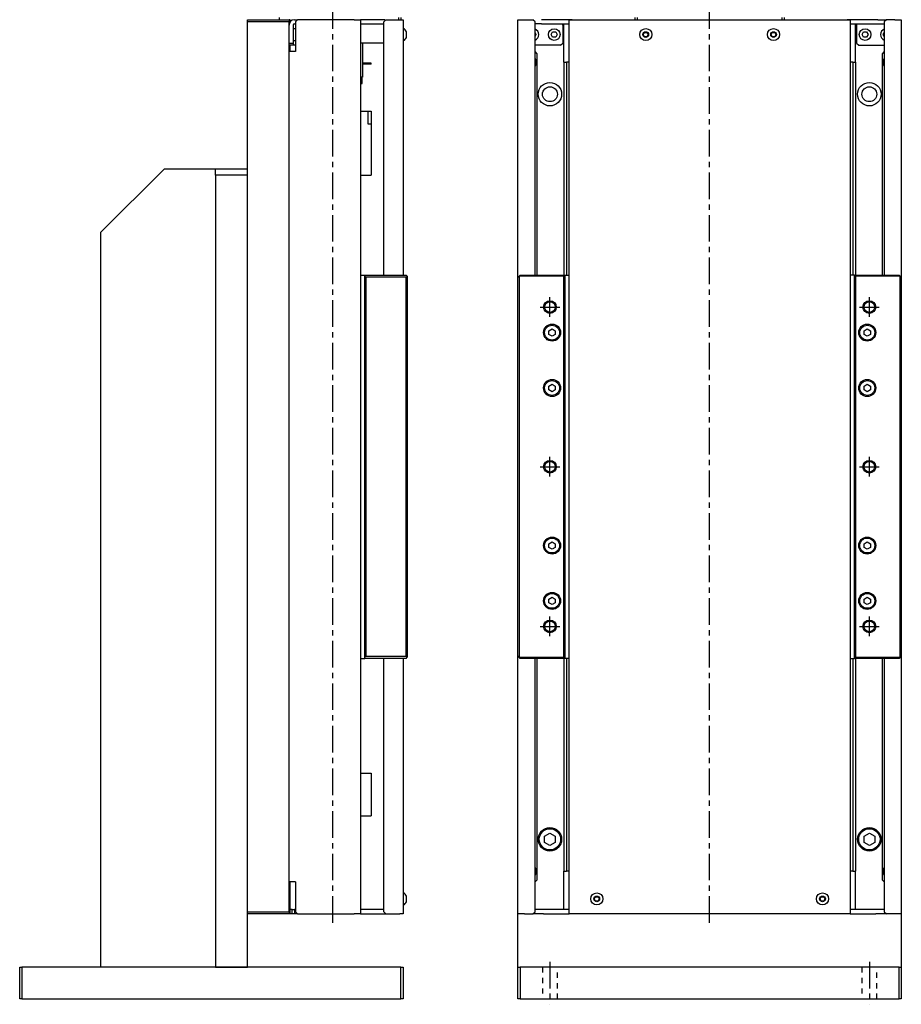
# Model space of a CAD drawing. Extents: x 243 to 1170, y 20 to 850.
# Tile 1 of 3: x 243 to 657, y 64 to 526. Entities that reach past the tile are written whole.
import ezdxf

# ---------------------------------------------------------------- set-up
doc = ezdxf.new("R2010")
doc.units = 0
doc.header["$LTSCALE"] = 10
doc.linetypes.add('CENTER', pattern=[2, 1.25, -0.25, 0.25, -0.25])
doc.linetypes.add('DOT', pattern=[0.5, 0.25, -0.25])
doc.layers.add('1', color=7, linetype='CONTINUOUS')

msp = doc.modelspace()

# ---------------------------------------------------------------- linework, layer by layer
at = {"layer": '1', "color": 4, "linetype": 'CENTER'}
for p, q in [((390.019079, 101.970262), (390.019079, 611.970262)), ((567.023114, 101.970262), (567.023114, 611.970262)), ((492.023114, 386.620262), (492.023114, 395.820262)), ((642.023114, 386.620262), (642.023114, 395.820262)), ((487.423114, 391.220262), (496.623114, 391.220262)), ((637.423114, 391.220262), (646.623114, 391.220262)), ((492.023114, 311.620262), (492.023114, 320.820262)), ((642.023114, 311.620262), (642.023114, 320.820262)), ((487.423114, 316.220262), (496.623114, 316.220262)), ((637.423114, 316.220262), (646.623114, 316.220262)), ((492.023114, 236.620262), (492.023114, 245.820262)), ((642.023114, 236.620262), (642.023114, 245.820262)), ((487.423114, 241.220262), (496.623114, 241.220262)), ((637.423114, 241.220262), (646.623114, 241.220262)), ((492.023114, 83.720262), (492.023114, 63.720262)), ((642.023114, 83.720262), (642.023114, 63.720262))]:
    msp.add_line(p, q, dxfattribs=at)
at = {"layer": '1', "color": 7, "linetype": 'CONTINUOUS'}
for p, q in [((350.019079, 526.220262), (369.519079, 526.220262)), ((350.019079, 525.220262), (350.019079, 526.220262)), ((350.019079, 453.220262), (350.019079, 525.220262)), ((369.519079, 525.220262), (350.019079, 525.220262)), ((365.019079, 526.220262), (365.019079, 527.220262)), ((369.519079, 526.220262), (369.519079, 525.220262)), ((370.019079, 526.220262), (369.519079, 526.220262)), ((369.519079, 107.220262), (369.519079, 525.220262)), ((370.019079, 525.220262), (370.019079, 526.220262)), ((371.519079, 523.720262), (371.519079, 515.220262)), ((372.019079, 526.220262), (373.519079, 526.220262)), ((372.019079, 524.220262), (372.519079, 524.220262)), ((373.519079, 526.220262), (372.519079, 525.220262)), ((372.519079, 525.220262), (372.519079, 511.220262)), ((400.019079, 526.220262), (373.519079, 526.220262)), ((400.019079, 526.220262), (403.019079, 526.220262)), ((414.519079, 526.220262), (403.019079, 526.220262)), ((403.019079, 526.220262), (403.019079, 106.220262)), ((403.019079, 524.220262), (414.019079, 524.220262)), ((415.019079, 526.220262), (414.019079, 525.220262)), ((414.019079, 406.220262), (414.019079, 525.220262)), ((415.019079, 526.220262), (421.519079, 526.220262)), ((421.019079, 526.220262), (421.019079, 527.220262)), ((421.519079, 526.220262), (423.019079, 526.220262)), ((422.019079, 527.220262), (422.019079, 526.220262)), ((423.019079, 526.220262), (423.019079, 517.970262)), ((477.023114, 405.220262), (477.023114, 526.220262)), ((477.023114, 526.220262), (480.023114, 526.220262)), ((480.023114, 526.220262), (484.023114, 526.220262)), ((485.023114, 525.220262), (484.023114, 526.220262)), ((485.023114, 406.220262), (485.023114, 525.220262)), ((488.023114, 524.220262), (485.023114, 524.220262)), ((501.023114, 526.220262), (488.023114, 526.220262)), ((488.023114, 524.220262), (501.023114, 524.220262)), ((498.023114, 523.720262), (498.023114, 524.220262)), ((498.023114, 523.720262), (498.023114, 515.220262)), ((498.523114, 506.220262), (498.523114, 524.220262)), ((501.023114, 526.220262), (502.523114, 526.220262)), ((502.023114, 526.220262), (501.023114, 526.220262)), ((501.023114, 106.220262), (501.023114, 526.220262)), ((502.523114, 526.220262), (502.023114, 526.220262)), ((502.523114, 526.220262), (631.523114, 526.220262)), ((502.523114, 526.220262), (631.523114, 526.220262)), ((532.023114, 526.220262), (532.023114, 527.220262)), ((533.023114, 527.220262), (533.023114, 526.220262)), ((601.023114, 526.220262), (601.023114, 527.220262)), ((602.023114, 527.220262), (602.023114, 526.220262)), ((632.023114, 526.220262), (631.523114, 526.220262)), ((631.523114, 526.220262), (633.023114, 526.220262)), ((633.023114, 526.220262), (632.023114, 526.220262)), ((633.023114, 526.220262), (633.023114, 106.220262)), ((646.023114, 526.220262), (633.023114, 526.220262)), ((633.023114, 524.220262), (646.023114, 524.220262)), ((635.523114, 506.220262), (635.523114, 524.220262)), ((636.023114, 524.220262), (636.023114, 523.720262)), ((636.023114, 523.720262), (636.023114, 515.220262)), ((646.023114, 526.220262), (650.023114, 526.220262)), ((646.023114, 524.22026), (649.023114, 524.22026)), ((650.023114, 526.220262), (649.023114, 525.220262)), ((649.023114, 525.220262), (649.023114, 406.220262)), ((654.023114, 526.220262), (650.023114, 526.220262)), ((654.023114, 526.220262), (657.023114, 526.220262)), ((657.023114, 526.220262), (657.023114, 405.220262)), ((372.519079, 521.970262), (371.519079, 521.970262)), ((423.269079, 522.070262), (423.019079, 522.070262)), ((423.269079, 519.220262), (423.269079, 522.070262)), ((423.269079, 516.370262), (423.269079, 519.220262)), ((424.66908, 519.220262), (424.66908, 520.557705)), ((424.66908, 517.882818), (424.66908, 519.220262)), ((485.023114, 519.988211), (485.46649, 519.220262)), ((485.46649, 519.220262), (485.023114, 518.452312)), ((492.579739, 519.220262), (493.301426, 520.470262)), ((493.301426, 517.970262), (492.579739, 519.220262)), ((493.301426, 520.470262), (494.744802, 520.470262)), ((494.744802, 520.470262), (495.46649, 519.220262)), ((495.46649, 519.220262), (494.744802, 517.970262)), ((535.868414, 519.220262), (536.445764, 520.220262)), ((536.445764, 518.220262), (535.868414, 519.220262)), ((536.445764, 520.220262), (537.600465, 520.220262)), ((537.600465, 518.220262), (536.445764, 518.220262)), ((537.600465, 520.220262), (538.177815, 519.220262)), ((538.177815, 519.220262), (537.600465, 518.220262)), ((595.868414, 519.220262), (596.445764, 520.220262)), ((596.445764, 518.220262), (595.868414, 519.220262)), ((596.445764, 520.220262), (597.600465, 520.220262)), ((597.600465, 518.220262), (596.445764, 518.220262)), ((597.600465, 520.220262), (598.177815, 519.220262)), ((598.177815, 519.220262), (597.600465, 518.220262)), ((638.579739, 519.220262), (639.301426, 520.470262)), ((639.301426, 517.970262), (638.579739, 519.220262)), ((639.301426, 520.470262), (640.744802, 520.470262)), ((640.744802, 520.470262), (641.46649, 519.220262)), ((641.46649, 519.220262), (640.744802, 517.970262)), ((648.579739, 519.220262), (649.023114, 519.988211)), ((649.023114, 518.452312), (648.579739, 519.220262)), ((369.519079, 515.220262), (371.519079, 515.220262)), ((371.519079, 514.220262), (369.519079, 514.220262)), ((370.019079, 511.220262), (370.019079, 514.220262)), ((371.519079, 516.470262), (372.519079, 516.470262)), ((371.519079, 515.220262), (371.519079, 514.220262)), ((372.519079, 514.220262), (371.519079, 514.220262)), ((414.019079, 515.220262), (403.019079, 515.220262)), ((404.019079, 515.220262), (404.019079, 499.220262)), ((423.019079, 517.970262), (423.019079, 406.220262)), ((423.019079, 516.370262), (423.269079, 516.370262)), ((497.023114, 514.220262), (485.023114, 514.220262)), ((494.744802, 517.970262), (493.301426, 517.970262)), ((497.023114, 514.220262), (498.023114, 515.220262)), ((636.023114, 515.220262), (637.023114, 514.220262)), ((637.023114, 514.220262), (649.023114, 514.220262)), ((640.744802, 517.970262), (639.301426, 517.970262)), ((372.519079, 511.220262), (369.519079, 511.220262)), ((486.023114, 510.220262), (485.023114, 511.220262)), ((486.023114, 406.220262), (486.023114, 510.220262)), ((649.023114, 511.220262), (648.023114, 510.220262)), ((648.023114, 510.220262), (648.023114, 406.220262)), ((408.019079, 505.820262), (404.019079, 505.820262)), ((408.019079, 505.320262), (404.019079, 505.320262)), ((408.019079, 505.320262), (408.019079, 505.820262)), ((498.523114, 506.220262), (498.523114, 406.220262)), ((498.523114, 506.220262), (499.793114, 506.220262)), ((499.793114, 506.220262), (499.793114, 406.220262)), ((501.023114, 506.220262), (499.793114, 506.220262)), ((634.253114, 506.220262), (633.023114, 506.220262)), ((634.253114, 506.220262), (634.253114, 406.220262)), ((634.253114, 506.220262), (635.523114, 506.220262)), ((635.523114, 506.220262), (635.523114, 406.220262)), ((404.019079, 499.220262), (403.019079, 499.220262)), ((403.019079, 496.220262), (403.769079, 496.220262)), ((403.769079, 496.220262), (403.769079, 499.220262)), ((403.019079, 483.220262), (406.604865, 483.220262)), ((406.604865, 477.220262), (406.604865, 483.220262)), ((406.604865, 483.220262), (408.019079, 483.220262)), ((408.019079, 483.220262), (408.019079, 477.220262)), ((408.019079, 477.220262), (406.604865, 477.220262)), ((408.019079, 477.220262), (408.019079, 453.220262)), ((311.019079, 456.220262), (281.019079, 426.220262)), ((311.019079, 456.220262), (335.019079, 456.220262)), ((335.019079, 456.220262), (350.019079, 456.220262)), ((335.019079, 453.220262), (335.019079, 456.220262)), ((335.019079, 453.220262), (335.019079, 81.220262)), ((350.019079, 453.220262), (335.019079, 453.220262)), ((350.019079, 107.220262), (350.019079, 453.220262)), ((350.019079, 107.220262), (350.019079, 453.220262)), ((403.019079, 453.220262), (408.019079, 453.220262)), ((281.019079, 426.220262), (281.019079, 81.220262)), ((403.019079, 406.220262), (405.019079, 406.220262)), ((405.019079, 405.720262), (405.019079, 406.220262)), ((405.019079, 406.220262), (424.519079, 406.220262)), ((405.019079, 226.720262), (405.019079, 405.720262)), ((405.019079, 405.720262), (405.519079, 405.220262)), ((405.519079, 405.220262), (405.519079, 227.220262)), ((424.519079, 405.220262), (405.519079, 405.220262)), ((425.019079, 405.720262), (424.519079, 406.220262)), ((424.519079, 405.220262), (425.019079, 405.720262)), ((424.519079, 227.220262), (424.519079, 405.220262)), ((425.019079, 405.720262), (425.019079, 226.720262)), ((477.023114, 405.220262), (477.523114, 405.720262)), ((477.023114, 227.220262), (477.023114, 405.220262)), ((477.523114, 405.720262), (478.023114, 406.220262)), ((498.523114, 405.720262), (477.523114, 405.720262)), ((477.523114, 405.720262), (477.523114, 226.720262)), ((478.023114, 406.220262), (499.023114, 406.220262)), ((499.023114, 406.220262), (498.523114, 405.720262)), ((498.523114, 226.720262), (498.523114, 405.720262)), ((499.023114, 406.220262), (499.023114, 226.220262)), ((499.023114, 406.220262), (501.023114, 406.220262)), ((635.023114, 406.220262), (633.023114, 406.220262)), ((635.523114, 405.720262), (635.023114, 406.220262)), ((635.023114, 406.220262), (656.023114, 406.220262)), ((635.023114, 226.220262), (635.023114, 406.220262)), ((656.523114, 405.720262), (635.523114, 405.720262)), ((635.523114, 405.720262), (635.523114, 226.720262)), ((656.023114, 406.220262), (656.523114, 405.720262)), ((656.523114, 226.720262), (656.523114, 405.720262)), ((656.523114, 405.720262), (657.023114, 405.220262)), ((657.023114, 405.220262), (657.023114, 227.220262)), ((491.523114, 380.086287), (493.023114, 380.952312)), ((491.523114, 378.354236), (491.523114, 380.086287)), ((493.023114, 380.952312), (494.523114, 380.086287)), ((494.523114, 380.086287), (494.523114, 378.354236)), ((639.523114, 380.086287), (641.023114, 380.952312)), ((639.523114, 378.354236), (639.523114, 380.086287)), ((641.023114, 380.952312), (642.523114, 380.086287)), ((642.523114, 380.086287), (642.523114, 378.354236)), ((493.023114, 377.488211), (491.523114, 378.354236)), ((494.523114, 378.354236), (493.023114, 377.488211)), ((641.023114, 377.488211), (639.523114, 378.354236)), ((642.523114, 378.354236), (641.023114, 377.488211)), ((491.523114, 354.086287), (493.023114, 354.952312)), ((491.523114, 352.354236), (491.523114, 354.086287)), ((493.023114, 351.488211), (491.523114, 352.354236)), ((493.023114, 354.952312), (494.523114, 354.086287)), ((494.523114, 352.354236), (493.023114, 351.488211)), ((494.523114, 354.086287), (494.523114, 352.354236)), ((639.523114, 354.086287), (641.023114, 354.952312)), ((639.523114, 352.354236), (639.523114, 354.086287)), ((641.023114, 351.488211), (639.523114, 352.354236)), ((641.023114, 354.952312), (642.523114, 354.086287)), ((642.523114, 352.354236), (641.023114, 351.488211)), ((642.523114, 354.086287), (642.523114, 352.354236)), ((491.523114, 280.086287), (493.023114, 280.952312)), ((491.523114, 278.354236), (491.523114, 280.086287)), ((493.023114, 277.488211), (491.523114, 278.354236)), ((493.023114, 280.952312), (494.523114, 280.086287)), ((494.523114, 278.354236), (493.023114, 277.488211)), ((494.523114, 280.086287), (494.523114, 278.354236)), ((639.523114, 280.086287), (641.023114, 280.952312)), ((639.523114, 278.354236), (639.523114, 280.086287)), ((641.023114, 277.488211), (639.523114, 278.354236)), ((641.023114, 280.952312), (642.523114, 280.086287)), ((642.523114, 278.354236), (641.023114, 277.488211)), ((642.523114, 280.086287), (642.523114, 278.354236)), ((491.523114, 254.086287), (493.023114, 254.952312)), ((493.023114, 254.952312), (494.523114, 254.086287)), ((639.523114, 254.086287), (641.023114, 254.952312)), ((641.023114, 254.952312), (642.523114, 254.086287)), ((491.523114, 252.354236), (491.523114, 254.086287)), ((493.023114, 251.488211), (491.523114, 252.354236)), ((494.523114, 252.354236), (493.023114, 251.488211)), ((494.523114, 254.086287), (494.523114, 252.354236)), ((639.523114, 252.354236), (639.523114, 254.086287)), ((641.023114, 251.488211), (639.523114, 252.354236)), ((642.523114, 252.354236), (641.023114, 251.488211)), ((642.523114, 254.086287), (642.523114, 252.354236)), ((405.519079, 227.220262), (405.019079, 226.720262)), ((405.019079, 226.220262), (405.019079, 226.720262)), ((405.519079, 227.220262), (424.519079, 227.220262)), ((425.019079, 226.720262), (424.519079, 227.220262)), ((424.519079, 226.220262), (425.019079, 226.720262)), ((477.023114, 106.220262), (477.023114, 227.220262)), ((477.523114, 226.720262), (477.023114, 227.220262)), ((477.523114, 226.720262), (498.523114, 226.720262)), ((478.023114, 226.220262), (477.523114, 226.720262)), ((499.023114, 226.220262), (498.523114, 226.720262)), ((635.523114, 226.720262), (635.023114, 226.220262)), ((635.523114, 226.720262), (656.523114, 226.720262)), ((656.523114, 226.720262), (656.023114, 226.220262)), ((657.023114, 227.220262), (656.523114, 226.720262)), ((657.023114, 227.220262), (657.023114, 106.220262)), ((403.019079, 226.220262), (405.019079, 226.220262)), ((424.519079, 226.220262), (405.019079, 226.220262)), ((414.019079, 107.220262), (414.019079, 226.220262)), ((423.019079, 226.220262), (423.019079, 111.970262)), ((499.023114, 226.220262), (478.023114, 226.220262)), ((485.023114, 107.220262), (485.023114, 226.220262)), ((486.023114, 122.220262), (486.023114, 226.220262)), ((498.523114, 226.220262), (498.523114, 126.220262)), ((501.023114, 226.220262), (499.023114, 226.220262)), ((499.793114, 226.220262), (499.793114, 126.220262)), ((633.023114, 226.220262), (635.023114, 226.220262)), ((634.253114, 226.220262), (634.253114, 126.220262)), ((656.023114, 226.220262), (635.023114, 226.220262)), ((635.523114, 226.220262), (635.523114, 126.220262)), ((648.023114, 226.220262), (648.023114, 122.220262)), ((649.023114, 226.220262), (649.023114, 107.220262)), ((403.019079, 172.220262), (408.019079, 172.220262)), ((408.019079, 172.220262), (408.019079, 152.220262)), ((403.019079, 152.220262), (408.019079, 152.220262)), ((489.523114, 142.663637), (492.023114, 144.107013)), ((492.023114, 144.107013), (494.523114, 142.663637)), ((639.523114, 142.663637), (642.023114, 144.107013)), ((642.023114, 144.107013), (644.523114, 142.663637)), ((489.523114, 139.776886), (489.523114, 142.663637)), ((492.023114, 138.33351), (489.523114, 139.776886)), ((494.523114, 139.776886), (492.023114, 138.33351)), ((494.523114, 142.663637), (494.523114, 139.776886)), ((639.523114, 139.776886), (639.523114, 142.663637)), ((642.023114, 138.33351), (639.523114, 139.776886)), ((644.523114, 139.776886), (642.023114, 138.33351)), ((644.523114, 142.663637), (644.523114, 139.776886)), ((498.523114, 126.220262), (499.793114, 126.220262)), ((498.523114, 108.220262), (498.523114, 126.220262)), ((501.023114, 126.220262), (499.793114, 126.220262)), ((634.253114, 126.220262), (633.023114, 126.220262)), ((634.253114, 126.220262), (635.523114, 126.220262)), ((635.523114, 108.220262), (635.523114, 126.220262)), ((372.519079, 121.220262), (369.519079, 121.220262)), ((370.019079, 106.220262), (370.019079, 121.220262)), ((372.519079, 121.220262), (372.519079, 107.220262)), ((485.023114, 121.220262), (486.023114, 122.220262)), ((648.023114, 122.220262), (649.023114, 121.220262)), ((423.269079, 116.070262), (423.019079, 116.070262)), ((423.269079, 113.220262), (423.269079, 116.070262)), ((423.019079, 111.970262), (423.019079, 106.220262)), ((423.269079, 110.370262), (423.269079, 113.220262)), ((424.66908, 113.220262), (424.66908, 114.557705)), ((424.66908, 111.882818), (424.66908, 113.220262)), ((512.868414, 113.220262), (513.445764, 114.220262)), ((513.445764, 112.220262), (512.868414, 113.220262)), ((513.445764, 114.220262), (514.600465, 114.220262)), ((514.600465, 112.220262), (513.445764, 112.220262)), ((514.600465, 114.220262), (515.177815, 113.220262)), ((515.177815, 113.220262), (514.600465, 112.220262)), ((618.868414, 113.220262), (619.445764, 114.220262)), ((619.445764, 112.220262), (618.868414, 113.220262)), ((619.445764, 114.220262), (620.600465, 114.220262)), ((620.600465, 112.220262), (619.445764, 112.220262)), ((620.600465, 114.220262), (621.177815, 113.220262)), ((621.177815, 113.220262), (620.600465, 112.220262)), ((350.019079, 107.220262), (369.519079, 107.220262)), ((350.019079, 81.220262), (350.019079, 107.220262)), ((369.519079, 107.220262), (369.519079, 106.220262)), ((371.019079, 108.220262), (370.019079, 108.220262)), ((371.019079, 106.220262), (371.019079, 108.220262)), ((371.019079, 108.220262), (372.019079, 108.220262)), ((372.019079, 108.220262), (372.019079, 106.220262)), ((372.519079, 108.220262), (372.019079, 108.220262)), ((372.519079, 107.220262), (373.519079, 106.220262)), ((414.019079, 108.220262), (403.019079, 108.220262)), ((414.019079, 107.220262), (415.019079, 106.220262)), ((423.019079, 110.370262), (423.269079, 110.370262)), ((484.023114, 106.220262), (485.023114, 107.220262)), ((489.023114, 108.220262), (485.023114, 108.220262)), ((501.023114, 108.220262), (489.023114, 108.220262)), ((645.023114, 108.220262), (633.023114, 108.220262)), ((649.023114, 108.220262), (645.023114, 108.220262)), ((649.023114, 107.220262), (650.023114, 106.220262)), ((369.519079, 106.220262), (350.019079, 106.220262)), ((370.019079, 106.220262), (369.519079, 106.220262)), ((371.019079, 106.220262), (370.019079, 106.220262)), ((372.019079, 106.220262), (371.019079, 106.220262)), ((373.519079, 106.220262), (372.019079, 106.220262)), ((373.519079, 106.220262), (400.019079, 106.220262)), ((403.019079, 106.220262), (400.019079, 106.220262)), ((403.019079, 106.220262), (415.019079, 106.220262)), ((415.019079, 106.220262), (421.519079, 106.220262)), ((423.019079, 106.220262), (421.519079, 106.220262)), ((480.023114, 106.220262), (477.023114, 106.220262)), ((477.023114, 81.220262), (477.023114, 106.220262)), ((480.023114, 106.220262), (484.023114, 106.220262)), ((489.023114, 106.220262), (484.023114, 106.220262)), ((489.023114, 106.220262), (501.023114, 106.220262)), ((502.523114, 106.220262), (501.023114, 106.220262)), ((631.523114, 106.220262), (502.523114, 106.220262)), ((633.023114, 106.220262), (631.523114, 106.220262)), ((633.023114, 106.220262), (645.023114, 106.220262)), ((650.023114, 106.220262), (645.023114, 106.220262)), ((654.023114, 106.220262), (650.023114, 106.220262)), ((657.023114, 106.220262), (654.023114, 106.220262)), ((657.023114, 106.220262), (657.023114, 81.220262)), ((243.019079, 66.220262), (243.019079, 81.220262)), ((243.019079, 81.220262), (244.019079, 81.220262)), ((244.019079, 81.220262), (244.019079, 66.220262)), ((335.019079, 81.220262), (244.019079, 81.220262)), ((335.019079, 81.220262), (350.019079, 81.220262)), ((350.019079, 81.220262), (335.019079, 81.220262)), ((422.019079, 81.220262), (350.019079, 81.220262)), ((422.019079, 66.220262), (422.019079, 81.220262)), ((422.019079, 81.220262), (423.019079, 81.220262)), ((423.019079, 81.220262), (423.019079, 66.220262)), ((477.023114, 66.220262), (477.023114, 81.220262)), ((477.023114, 81.220262), (478.023114, 81.220262)), ((478.023114, 81.220262), (478.023114, 66.220262)), ((656.023114, 81.220262), (478.023114, 81.220262)), ((656.023114, 66.220262), (656.023114, 81.220262)), ((656.023114, 81.220262), (657.023114, 81.220262)), ((657.023114, 81.220262), (657.023114, 66.220262)), ((244.019079, 66.220262), (243.019079, 66.220262)), ((244.019079, 66.220262), (422.019079, 66.220262)), ((423.019079, 66.220262), (422.019079, 66.220262)), ((478.023114, 66.220262), (477.023114, 66.220262)), ((478.023114, 66.220262), (656.023114, 66.220262)), ((657.023114, 66.220262), (656.023114, 66.220262))]:
    msp.add_line(p, q, dxfattribs=at)
at = {"layer": '1', "color": 4, "linetype": 'DOT'}
for p, q in [((488.523114, 81.220262), (488.523114, 66.220262)), ((495.523114, 66.220262), (495.523114, 81.220262)), ((638.523114, 81.220262), (638.523114, 66.220262)), ((645.523114, 66.220262), (645.523114, 81.220262))]:
    msp.add_line(p, q, dxfattribs=at)
at = {"layer": '1', "color": 7, "linetype": 'CONTINUOUS'}
for centre, radius in [((494.023114, 519.220262), 2.75), ((537.023114, 519.220262), 2.85), ((537.023114, 519.220262), 1.337443), ((597.023114, 519.220262), 2.85), ((597.023114, 519.220262), 1.337443), ((640.023114, 519.220262), 2.75), ((492.023114, 491.220262), 5.5), ((642.023114, 491.220262), 5.5), ((492.023114, 491.220262), 3.5), ((642.023114, 491.220262), 3.5), ((492.023114, 391.220262), 2.5), ((642.023114, 391.220262), 2.5), ((493.023114, 379.220262), 4), ((493.023114, 379.220262), 3.5), ((641.023114, 379.220262), 4), ((641.023114, 379.220262), 3.5), ((493.023114, 353.220262), 4), ((493.023114, 353.220262), 3.5), ((641.023114, 353.220262), 4), ((641.023114, 353.220262), 3.5), ((492.023114, 316.220262), 2.5), ((642.023114, 316.220262), 2.5), ((493.023114, 279.220262), 4), ((493.023114, 279.220262), 3.5), ((641.023114, 279.220262), 4), ((641.023114, 279.220262), 3.5), ((493.023114, 253.220262), 4), ((493.023114, 253.220262), 3.5), ((641.023114, 253.220262), 4), ((641.023114, 253.220262), 3.5), ((492.023114, 241.220262), 2.5), ((642.023114, 241.220262), 2.5), ((492.023114, 141.220262), 5.5), ((492.023114, 141.220262), 5), ((642.023114, 141.220262), 5.5), ((642.023114, 141.220262), 5), ((514.023114, 113.220262), 2.85), ((620.023114, 113.220262), 2.85), ((514.023114, 113.220262), 1.337443), ((620.023114, 113.220262), 1.337443)]:
    msp.add_circle(centre, radius, dxfattribs=at)
at = {"layer": '1', "color": 4, "linetype": 'CONTINUOUS'}
for centre in [(492.023114, 391.220262), (642.023114, 391.220262), (492.023114, 316.220262), (642.023114, 316.220262), (492.023114, 241.220262), (642.023114, 241.220262)]:
    msp.add_circle(centre, 3, dxfattribs=at)
at = {"layer": '1', "color": 7, "linetype": 'CONTINUOUS'}
for centre, radius, start, end in [((372.019079, 523.720262), 2.5, 90, 180), ((372.019079, 523.720262), 0.5, 90, 180), ((421.707029, 519.220262), 3.25, 24.300416, 61.273395), ((484.023114, 519.220262), 2.75, 291.323686, 68.676314), ((650.023114, 519.220262), 2.75, 111.323686, 248.676314), ((421.707029, 519.220262), 3.25, 298.726605, 335.699584), ((483.023114, 506.220262), 2.75, 316.658242, 43.341758), ((651.023114, 506.220262), 2.75, 136.658242, 223.341758), ((483.023114, 126.220262), 2.75, 316.658242, 43.341758), ((651.023114, 126.220262), 2.75, 136.658242, 223.341758), ((421.707029, 113.220262), 3.25, 24.300416, 61.273395), ((421.707029, 113.220262), 3.25, 298.726605, 335.699584)]:
    msp.add_arc(centre, radius, start, end, dxfattribs=at)

doc.saveas('drawing.dxf')
